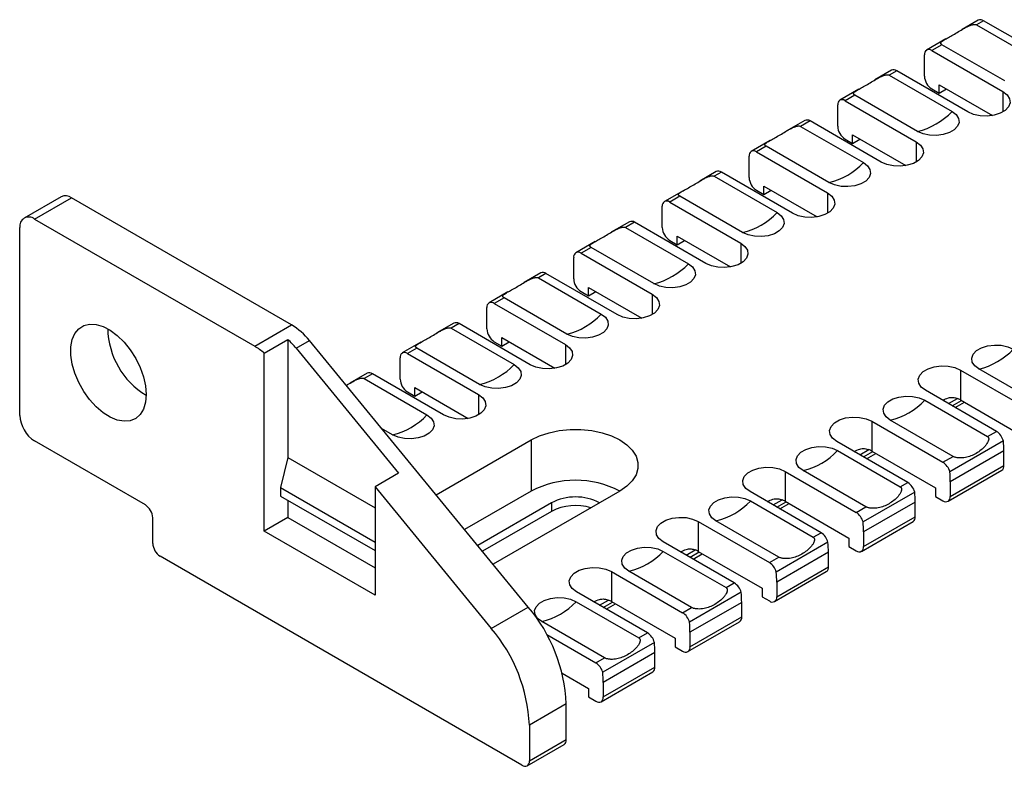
# Model space of a CAD drawing. Header units: millimetres. Extents: x 0 to 699, y 0 to 540.
# Tile 6 of 8: x 517 to 611, y 338 to 410. Entities that reach past the tile are written whole.
import ezdxf

# ---------------------------------------------------------------- set-up
doc = ezdxf.new("R2010")
doc.units = ezdxf.units.MM
doc.header["$LTSCALE"] = 2.5

msp = doc.modelspace()

# ---------------------------------------------------------------- linework, layer by layer
for p, q in [((608.78, 409.808), (607.224, 408.909)), ((609.28, 409.758), (608.596, 409.363)), ((608.596, 409.363), (614.606, 405.894)), ((616.086, 405.829), (609.28, 409.758)), ((605.669, 408.012), (603.83, 406.95)), ((605.297, 407.459), (604.33, 406.901)), ((611.308, 403.989), (605.297, 407.459)), ((603.623, 404.451), (603.623, 406.493)), ((604.33, 406.901), (611.136, 402.972)), ((600.471, 405.011), (598.88, 404.093)), ((600.971, 404.962), (600.252, 404.546)), ((600.252, 404.546), (606.262, 401.077)), ((607.777, 401.033), (600.971, 404.962)), ((605.037, 402.818), (605.037, 403.635)), ((605.037, 403.635), (610.14, 400.689)), ((597.325, 403.195), (595.522, 402.154)), ((596.953, 402.642), (596.022, 402.104)), ((602.964, 399.173), (596.953, 402.642)), ((604.33, 403.226), (605.037, 402.818)), ((605.037, 402.818), (605.744, 403.226)), ((611.136, 402.972), (611.136, 401.033)), ((595.314, 399.655), (595.314, 401.696)), ((596.022, 402.104), (602.827, 398.175)), ((592.163, 400.215), (590.395, 399.194)), ((592.663, 400.165), (591.766, 399.648)), ((599.469, 396.237), (592.663, 400.165)), ((591.766, 399.648), (597.777, 396.178)), ((596.729, 398.022), (596.729, 398.838)), ((596.729, 398.838), (601.831, 395.893)), ((588.84, 398.297), (587.036, 397.256)), ((596.022, 398.43), (596.729, 398.022)), ((596.729, 398.022), (597.436, 398.43)), ((602.827, 398.175), (602.827, 396.237)), ((588.468, 397.744), (587.536, 397.206)), ((587.536, 397.206), (594.342, 393.277)), ((594.478, 394.274), (588.468, 397.744)), ((586.829, 394.756), (586.829, 396.798)), ((583.678, 395.317), (582.121, 394.418)), ((584.178, 395.267), (583.493, 394.872)), ((590.983, 391.338), (584.178, 395.267)), ((583.493, 394.872), (589.504, 391.402)), ((580.567, 393.521), (578.728, 392.459)), ((587.536, 393.532), (588.243, 393.123)), ((588.243, 393.123), (588.243, 393.94)), ((588.243, 393.94), (593.346, 390.994)), ((588.243, 393.123), (588.951, 393.532)), ((594.342, 393.277), (594.342, 391.338)), ((520.952, 392.92), (517.417, 390.879)), ((518.417, 390.78), (521.952, 392.821)), ((543.029, 380.654), (521.952, 392.821)), ((580.195, 392.968), (579.228, 392.41)), ((579.228, 392.41), (586.034, 388.481)), ((586.205, 389.498), (580.195, 392.968)), ((578.521, 389.96), (578.521, 392.001)), ((518.417, 390.78), (539.493, 378.613)), ((575.369, 390.52), (573.636, 389.52)), ((575.869, 390.471), (575.008, 389.974)), ((582.675, 386.542), (575.869, 390.471)), ((517.002, 371.999), (517.002, 389.963)), ((575.008, 389.974), (581.018, 386.504)), ((572.081, 388.622), (570.243, 387.561)), ((579.228, 388.735), (579.935, 388.327)), ((579.935, 388.327), (579.935, 389.144)), ((579.935, 389.144), (585.037, 386.198)), ((579.935, 388.327), (580.642, 388.735)), ((586.034, 388.481), (586.034, 386.542)), ((571.71, 388.069), (570.743, 387.511)), ((570.743, 387.511), (577.548, 383.582)), ((577.72, 384.6), (571.71, 388.069)), ((570.035, 385.061), (570.035, 387.103)), ((566.884, 385.622), (565.292, 384.703)), ((567.384, 385.572), (566.664, 385.157)), ((566.664, 385.157), (572.675, 381.687)), ((574.19, 381.643), (567.384, 385.572)), ((563.738, 383.805), (561.934, 382.764)), ((570.743, 383.837), (571.45, 383.429)), ((571.45, 384.245), (576.552, 381.3)), ((571.45, 383.429), (571.45, 384.245)), ((571.45, 383.429), (572.157, 383.837)), ((563.366, 383.253), (562.434, 382.715)), ((569.376, 379.783), (563.366, 383.253)), ((577.548, 383.582), (577.548, 381.643)), ((561.727, 380.265), (561.727, 382.306)), ((562.434, 382.715), (569.24, 378.786)), ((539.493, 378.613), (543.029, 380.654)), ((558.575, 380.825), (556.948, 379.886)), ((559.075, 380.776), (558.32, 380.34)), ((558.32, 380.34), (564.331, 376.87)), ((565.881, 376.847), (559.075, 380.776)), ((540.408, 377.946), (542.67, 379.252)), ((542.67, 379.252), (542.67, 367.96)), ((543.47, 378.418), (544.743, 379.152)), ((565.685, 353.657), (544.743, 379.152)), ((562.434, 379.04), (563.141, 378.632)), ((563.141, 379.449), (568.243, 376.503)), ((563.141, 378.632), (563.141, 379.449)), ((563.141, 378.632), (563.848, 379.04)), ((543.47, 378.418), (553.277, 366.479)), ((555.394, 378.989), (553.626, 377.968)), ((555.022, 378.436), (554.125, 377.918)), ((561.032, 374.966), (555.022, 378.436)), ((569.24, 378.786), (569.24, 376.847)), ((540.408, 360.937), (540.408, 377.946)), ((553.418, 375.469), (553.418, 377.51)), ((554.125, 377.918), (560.931, 373.989)), ((607.07, 376.337), (613.876, 372.408)), ((607.07, 376.337), (607.07, 373.479)), ((614.843, 372.966), (608.833, 376.436)), ((550.267, 376.029), (548.605, 375.069)), ((550.767, 375.979), (549.976, 375.523)), ((549.976, 375.523), (555.987, 372.053)), ((557.573, 372.05), (550.767, 375.979)), ((554.833, 374.652), (559.935, 371.707)), ((554.833, 373.836), (554.833, 374.652)), ((610.517, 370.469), (603.711, 374.398)), ((554.125, 374.244), (554.833, 373.836)), ((554.833, 373.836), (555.54, 374.244)), ((560.931, 373.989), (560.931, 372.05)), ((603.646, 373.441), (609.656, 369.972)), ((605.922, 373.122), (606.784, 373.619)), ((606.275, 372.917), (607.159, 373.427)), ((607.07, 373.479), (613.169, 369.958)), ((606.568, 372.748), (607.452, 373.258)), ((606.358, 368.067), (600.347, 371.537)), ((552.688, 370.149), (551.642, 370.753)), ((598.585, 371.438), (605.391, 367.509)), ((598.585, 371.438), (598.585, 368.58)), ((556.864, 364.396), (565.97, 369.652)), ((565.97, 369.652), (565.97, 364.753)), ((609.656, 369.972), (610.517, 370.469)), ((529.023, 363.427), (518.417, 369.55)), ((602.032, 365.57), (595.226, 369.499)), ((595.302, 368.625), (601.312, 365.155)), ((597.436, 368.223), (598.299, 368.721)), ((611.178, 369.563), (606.051, 366.603)), ((542.67, 367.96), (541.963, 365.102)), ((542.67, 367.96), (551.014, 363.143)), ((597.79, 368.019), (598.674, 368.529)), ((598.083, 367.85), (598.966, 368.36)), ((598.585, 368.58), (604.684, 365.059)), ((605.391, 367.509), (606.358, 368.067)), ((611.224, 368.599), (606.098, 365.639)), ((611.224, 367.203), (611.224, 368.599)), ((605.891, 363.785), (611.017, 366.745)), ((606.098, 364.243), (611.224, 367.203)), ((553.277, 366.479), (551.014, 365.173)), ((590.276, 366.642), (597.082, 362.713)), ((590.276, 366.642), (590.276, 363.784)), ((598.014, 363.251), (592.004, 366.72)), ((541.963, 365.102), (541.963, 364.285)), ((541.963, 365.102), (551.014, 359.877)), ((551.014, 365.173), (551.014, 354.814)), ((551.014, 365.173), (562.15, 351.616)), ((601.312, 365.155), (602.032, 365.57)), ((604.684, 365.059), (604.684, 364.243)), ((606.098, 365.639), (606.098, 364.243)), ((541.963, 364.285), (551.014, 359.06)), ((565.97, 364.753), (559.594, 361.073)), ((574.455, 364.754), (562.323, 357.75)), ((593.723, 360.774), (586.918, 364.703)), ((589.128, 363.427), (589.99, 363.925)), ((602.692, 364.664), (597.743, 361.807)), ((604.684, 364.243), (605.391, 363.835)), ((542.67, 363.877), (542.67, 362.244)), ((567.914, 363.63), (560.845, 359.55)), ((567.914, 363.63), (567.914, 362.814)), ((586.958, 363.808), (592.969, 360.338)), ((589.482, 363.223), (590.365, 363.733)), ((589.774, 363.053), (590.658, 363.564)), ((590.276, 363.784), (596.375, 360.263)), ((597.082, 362.713), (598.014, 363.251)), ((602.739, 363.7), (597.789, 360.843)), ((602.739, 362.304), (602.739, 363.7)), ((529.73, 359.752), (529.73, 362.202)), ((542.67, 362.244), (540.408, 360.937)), ((542.67, 362.244), (551.014, 357.427)), ((567.914, 362.814), (561.3, 358.996)), ((597.789, 359.447), (602.739, 362.304)), ((581.968, 361.845), (588.774, 357.916)), ((581.968, 361.845), (581.968, 358.987)), ((589.67, 358.434), (583.66, 361.904)), ((597.582, 358.989), (602.532, 361.846)), ((551.014, 354.814), (540.408, 360.937)), ((592.969, 360.338), (593.723, 360.774)), ((596.375, 360.263), (596.375, 359.447)), ((597.789, 360.843), (597.789, 359.447)), ((585.415, 355.977), (578.609, 359.906)), ((594.384, 359.868), (589.434, 357.01)), ((596.375, 359.447), (597.082, 359.038)), ((565.086, 338.526), (530.437, 358.528)), ((578.614, 358.991), (584.625, 355.521)), ((580.819, 358.63), (581.682, 359.128)), ((581.173, 358.426), (582.056, 358.936)), ((581.466, 358.257), (582.349, 358.767)), ((581.968, 358.987), (588.067, 355.467)), ((588.774, 357.916), (589.67, 358.434)), ((594.431, 358.904), (589.481, 356.046)), ((594.431, 357.508), (594.431, 358.904)), ((589.481, 354.65), (594.431, 357.508)), ((573.659, 357.049), (580.465, 353.12)), ((573.659, 357.049), (573.659, 354.191)), ((581.326, 353.617), (575.316, 357.087)), ((589.274, 354.192), (594.223, 357.05)), ((584.625, 355.521), (585.415, 355.977)), ((588.067, 355.467), (588.067, 354.65)), ((589.481, 356.046), (589.481, 354.65)), ((577.106, 351.181), (570.301, 355.11)), ((586.075, 355.071), (581.126, 352.214)), ((588.067, 354.65), (588.774, 354.242)), ((562.15, 351.616), (565.685, 353.657)), ((570.27, 354.174), (576.281, 350.704)), ((572.511, 353.834), (573.373, 354.332)), ((572.865, 353.63), (573.748, 354.14)), ((573.157, 353.461), (574.041, 353.971)), ((573.659, 354.191), (579.758, 350.67)), ((580.465, 353.12), (581.326, 353.617)), ((586.122, 354.107), (581.172, 351.25)), ((586.122, 352.711), (586.122, 354.107)), ((581.172, 349.854), (586.122, 352.711)), ((572.982, 348.8), (566.972, 352.27)), ((580.965, 349.396), (585.915, 352.253)), ((567.449, 351.041), (572.157, 348.324)), ((576.281, 350.704), (577.106, 351.181)), ((581.172, 351.25), (581.172, 349.854)), ((577.767, 350.275), (572.817, 347.418)), ((579.758, 350.67), (579.758, 349.854)), ((579.758, 349.854), (580.465, 349.446)), ((577.814, 349.311), (572.864, 346.454)), ((577.814, 347.915), (577.814, 349.311)), ((572.157, 348.324), (572.982, 348.8)), ((572.864, 345.057), (577.814, 347.915)), ((568.935, 347.326), (571.45, 345.874)), ((572.657, 344.6), (577.606, 347.457)), ((572.864, 346.454), (572.864, 345.057)), ((571.45, 345.874), (571.45, 345.057)), ((571.45, 345.057), (572.157, 344.649)), ((569.328, 344.413), (565.793, 342.372)), ((569.328, 340.975), (569.328, 344.413)), ((565.793, 342.372), (565.793, 338.934)), ((565.586, 338.476), (569.121, 340.517)), ((565.793, 338.934), (569.328, 340.975))]:
    msp.add_line(p, q)
at = {"flags": 128}
for points in [[(611.136, 402.972), (611.541, 402.659), (611.777, 402.294), (611.826, 401.905), (611.682, 401.523), (611.358, 401.181), (610.88, 400.905), (610.287, 400.718), (609.626, 400.635), (608.952, 400.663), (608.318, 400.799), (607.777, 401.033)], [(606.262, 401.077), (606.66, 400.77), (606.892, 400.411), (606.939, 400.029), (606.798, 399.654), (606.48, 399.318), (606.011, 399.047), (605.428, 398.863), (604.779, 398.782), (604.117, 398.809), (603.495, 398.943), (602.964, 399.173)], [(602.827, 398.175), (603.233, 397.863), (603.469, 397.497), (603.517, 397.108), (603.373, 396.727), (603.049, 396.384), (602.571, 396.108), (601.978, 395.921), (601.318, 395.838), (600.643, 395.866), (600.01, 396.003), (599.469, 396.237)], [(597.777, 396.178), (598.175, 395.872), (598.407, 395.512), (598.454, 395.13), (598.313, 394.756), (597.995, 394.419), (597.525, 394.148), (596.943, 393.965), (596.294, 393.883), (595.632, 393.911), (595.01, 394.044), (594.478, 394.274)], [(594.342, 393.277), (594.747, 392.965), (594.984, 392.599), (595.032, 392.21), (594.888, 391.828), (594.564, 391.486), (594.086, 391.21), (593.493, 391.023), (592.832, 390.94), (592.158, 390.968), (591.525, 391.104), (590.983, 391.338)], [(589.504, 391.402), (589.902, 391.096), (590.134, 390.736), (590.181, 390.354), (590.04, 389.98), (589.722, 389.643), (589.252, 389.372), (588.67, 389.189), (588.021, 389.107), (587.359, 389.135), (586.737, 389.268), (586.205, 389.498)], [(586.034, 388.481), (586.439, 388.168), (586.675, 387.803), (586.723, 387.413), (586.58, 387.032), (586.256, 386.69), (585.778, 386.414), (585.184, 386.227), (584.524, 386.144), (583.849, 386.171), (583.216, 386.308), (582.675, 386.542)], [(581.018, 386.504), (581.416, 386.197), (581.648, 385.838), (581.696, 385.456), (581.555, 385.081), (581.236, 384.745), (580.767, 384.474), (580.184, 384.29), (579.536, 384.209), (578.873, 384.236), (578.251, 384.37), (577.72, 384.6)], [(577.548, 383.582), (577.954, 383.27), (578.19, 382.904), (578.238, 382.515), (578.094, 382.134), (577.77, 381.791), (577.292, 381.515), (576.699, 381.328), (576.038, 381.245), (575.364, 381.273), (574.731, 381.409), (574.19, 381.643)], [(572.675, 381.687), (573.072, 381.38), (573.304, 381.021), (573.352, 380.639), (573.211, 380.264), (572.893, 379.928), (572.423, 379.657), (571.84, 379.473), (571.192, 379.392), (570.53, 379.419), (569.908, 379.553), (569.376, 379.783)], [(529.094, 374.001), (529.029, 373.251), (528.836, 372.602), (528.521, 372.08), (528.098, 371.702), (527.579, 371.483), (526.986, 371.43), (526.338, 371.545), (525.659, 371.824), (524.974, 372.257), (524.308, 372.828), (523.685, 373.517), (523.126, 374.299), (522.653, 375.145), (522.282, 376.025), (522.028, 376.907), (521.898, 377.759), (521.898, 378.551), (522.028, 379.254), (522.282, 379.842), (522.653, 380.294), (523.126, 380.593), (523.685, 380.73), (524.308, 380.699), (524.974, 380.501), (525.659, 380.143), (526.338, 379.639), (526.986, 379.006), (527.579, 378.268), (528.098, 377.45), (528.521, 376.583), (528.836, 375.698), (529.029, 374.827), (529.094, 374.001)], [(569.24, 378.786), (569.645, 378.473), (569.881, 378.108), (569.929, 377.719), (569.786, 377.337), (569.462, 376.995), (568.984, 376.719), (568.39, 376.532), (567.73, 376.449), (567.056, 376.477), (566.422, 376.613), (565.881, 376.847)], [(608.833, 376.436), (608.435, 376.742), (608.203, 377.101), (608.155, 377.484), (608.297, 377.858), (608.615, 378.195), (609.084, 378.466), (609.667, 378.649), (610.316, 378.731), (610.978, 378.703), (611.6, 378.569), (612.131, 378.34)], [(564.331, 376.87), (564.729, 376.563), (564.961, 376.204), (565.008, 375.822), (564.867, 375.448), (564.549, 375.111), (564.079, 374.84), (563.497, 374.657), (562.848, 374.575), (562.186, 374.602), (561.564, 374.736), (561.032, 374.966)], [(603.711, 374.398), (603.306, 374.71), (603.07, 375.076), (603.022, 375.465), (603.165, 375.846), (603.489, 376.189), (603.967, 376.465), (604.561, 376.652), (605.221, 376.735), (605.896, 376.707), (606.529, 376.57), (607.07, 376.337)], [(560.931, 373.989), (561.337, 373.677), (561.573, 373.311), (561.621, 372.922), (561.477, 372.541), (561.153, 372.198), (560.675, 371.922), (560.082, 371.735), (559.421, 371.652), (558.747, 371.68), (558.114, 371.817), (557.573, 372.05)], [(600.347, 371.537), (599.95, 371.844), (599.718, 372.203), (599.67, 372.585), (599.811, 372.96), (600.129, 373.296), (600.599, 373.567), (601.182, 373.751), (601.83, 373.832), (602.492, 373.805), (603.114, 373.671), (603.646, 373.441)], [(555.987, 372.053), (556.385, 371.747), (556.617, 371.388), (556.664, 371.005), (556.523, 370.631), (556.205, 370.294), (555.735, 370.023), (555.153, 369.84), (554.504, 369.758), (553.842, 369.786), (553.22, 369.92), (552.688, 370.149)], [(595.226, 369.499), (594.821, 369.812), (594.585, 370.177), (594.537, 370.566), (594.68, 370.948), (595.004, 371.29), (595.482, 371.566), (596.075, 371.753), (596.736, 371.836), (597.41, 371.808), (598.044, 371.672), (598.585, 371.438)], [(565.97, 369.652), (566.771, 370.04), (567.676, 370.342), (568.659, 370.549), (569.689, 370.654), (570.735, 370.654), (571.765, 370.549), (572.748, 370.342), (573.654, 370.04), (574.455, 369.652), (575.127, 369.19), (575.65, 368.667), (576.008, 368.099), (576.189, 367.505), (576.189, 366.901), (576.008, 366.307), (575.65, 365.739), (575.127, 365.216), (574.455, 364.754)], [(592.004, 366.72), (591.606, 367.027), (591.374, 367.386), (591.326, 367.768), (591.467, 368.143), (591.786, 368.479), (592.255, 368.75), (592.838, 368.934), (593.486, 369.015), (594.149, 368.988), (594.771, 368.854), (595.302, 368.625)], [(586.918, 364.703), (586.512, 365.015), (586.276, 365.381), (586.228, 365.77), (586.372, 366.151), (586.696, 366.494), (587.174, 366.77), (587.767, 366.957), (588.428, 367.04), (589.102, 367.012), (589.735, 366.876), (590.276, 366.642)], [(583.66, 361.904), (583.262, 362.21), (583.03, 362.569), (582.982, 362.952), (583.124, 363.326), (583.442, 363.663), (583.911, 363.934), (584.494, 364.117), (585.143, 364.199), (585.805, 364.171), (586.427, 364.037), (586.958, 363.808)], [(578.609, 359.906), (578.204, 360.219), (577.968, 360.584), (577.919, 360.974), (578.063, 361.355), (578.387, 361.697), (578.865, 361.973), (579.458, 362.16), (580.119, 362.243), (580.793, 362.216), (581.427, 362.079), (581.968, 361.845)], [(575.316, 357.087), (574.918, 357.394), (574.686, 357.753), (574.639, 358.135), (574.78, 358.509), (575.098, 358.846), (575.567, 359.117), (576.15, 359.3), (576.799, 359.382), (577.461, 359.355), (578.083, 359.221), (578.614, 358.991)], [(570.301, 355.11), (569.895, 355.422), (569.659, 355.788), (569.611, 356.177), (569.755, 356.559), (570.079, 356.901), (570.557, 357.177), (571.15, 357.364), (571.811, 357.447), (572.485, 357.419), (573.118, 357.283), (573.659, 357.049)], [(566.972, 352.27), (566.574, 352.577), (566.342, 352.936), (566.295, 353.318), (566.436, 353.693), (566.754, 354.029), (567.223, 354.3), (567.806, 354.484), (568.455, 354.565), (569.117, 354.538), (569.739, 354.404), (570.27, 354.174)]]:
    msp.add_lwpolyline(points, dxfattribs=at)
for centre, radius, start, end in [((608.987, 409.349), 0.503, 54.38242, 114.30712), ((604.054, 406.562), 0.437, 50.79671, 189.21404), ((600.678, 404.553), 0.503, 54.38242, 114.30712), ((605.158, 404.521), 1.537, 182.60548, 237.39452), ((595.746, 401.766), 0.437, 50.79671, 189.21404), ((601.502, 405.513), 6.507, 282.97886, 317.01576), ((592.37, 399.757), 0.503, 54.38242, 114.30712), ((596.85, 399.725), 1.537, 182.60548, 237.39452), ((587.26, 396.868), 0.437, 50.79671, 189.21404), ((593.017, 400.614), 6.507, 282.97886, 317.01576), ((583.885, 394.858), 0.503, 54.38242, 114.30712), ((588.364, 394.826), 1.537, 182.60548, 237.39452), ((521.366, 392.003), 1.006, 54.38242, 114.30712), ((578.952, 392.071), 0.437, 50.79671, 189.21404), ((584.744, 395.838), 6.507, 282.97886, 317.01576), ((517.865, 390.103), 0.873, 50.79671, 189.21404), ((575.576, 390.062), 0.503, 54.38242, 114.30712), ((580.056, 390.03), 1.537, 182.60548, 237.39452), ((570.466, 387.173), 0.437, 50.79671, 189.21404), ((567.091, 385.163), 0.503, 54.38242, 114.30712), ((576.259, 390.94), 6.507, 282.97886, 317.01576), ((571.571, 385.131), 1.537, 182.60548, 237.39452), ((562.158, 382.376), 0.437, 50.79671, 189.21404), ((567.915, 386.123), 6.507, 282.97886, 317.01576), ((533.07, 380.46), 7.654, 181.29647, 238.69815), ((539.7, 375.124), 6.455, 38.61709, 58.95074), ((558.782, 380.367), 0.503, 54.38242, 114.30712), ((563.262, 380.335), 1.537, 182.60548, 237.39452), ((537.779, 373.765), 7.35, 39.26513, 48.28484), ((536.643, 373.744), 5.641, 48.14443, 59.65706), ((607.371, 382.776), 6.507, 282.97886, 317.01576), ((553.849, 377.58), 0.437, 50.79671, 189.21404), ((559.571, 381.306), 6.507, 282.97886, 317.01576), ((550.474, 375.571), 0.503, 54.38242, 114.30712), ((554.954, 375.539), 1.537, 182.60548, 237.39452), ((598.886, 377.878), 6.507, 282.97886, 317.01576), ((605.822, 371.304), 2.507, 60.14066, 67.43613), ((520.073, 372.139), 3.074, 182.60548, 237.39452), ((551.227, 376.49), 6.507, 282.97886, 317.01576), ((609.669, 369.157), 1.562, 15.06018, 57.12269), ((590.542, 373.061), 6.507, 282.97886, 317.01576), ((597.337, 366.406), 2.507, 60.14066, 67.43613), ((600.977, 368.585), 10.247, 0.0751, 5.47361), ((604.543, 366.197), 1.562, 15.06018, 57.12269), ((610.749, 367.142), 0.48, 304.05635, 7.25583), ((595.851, 365.626), 10.247, 0.0751, 5.47361), ((570.212, 356.61), 9.182, 62.48626, 117.51912), ((601.184, 364.258), 1.562, 15.06018, 57.12269), ((570.212, 359.246), 4.95, 62.34737, 117.66255), ((589.028, 361.609), 2.507, 60.14066, 67.43613), ((592.492, 363.687), 10.247, 0.0751, 5.47361), ((605.667, 364.173), 0.437, 230.79671, 9.21404), ((528.195, 362.132), 1.537, 2.60548, 57.39452), ((570.228, 358.316), 5.058, 73.19196, 117.22203), ((582.198, 368.244), 6.507, 282.97886, 317.01576), ((596.234, 361.401), 1.562, 15.06018, 57.12269), ((602.263, 362.244), 0.48, 304.05635, 7.25583), ((587.542, 360.829), 10.247, 0.0751, 5.47361), ((592.876, 359.462), 1.562, 15.06018, 57.12269), ((531.266, 359.822), 1.537, 182.60548, 237.39452), ((584.183, 358.89), 10.247, 0.0751, 5.47361), ((597.358, 359.377), 0.437, 230.79671, 9.21404), ((573.854, 363.427), 6.507, 282.97886, 317.01576), ((580.72, 356.813), 2.507, 60.14066, 67.43613), ((587.926, 356.605), 1.562, 15.06018, 57.12269), ((593.955, 357.447), 0.48, 304.05635, 7.25583), ((579.234, 356.033), 10.247, 0.0751, 5.47361), ((584.567, 354.666), 1.562, 15.06018, 57.12269), ((575.875, 354.094), 10.247, 0.0751, 5.47361), ((589.05, 354.58), 0.437, 230.79671, 9.21404), ((553.955, 343.695), 15.39, 2.67348, 40.34133), ((565.511, 358.61), 6.507, 282.97886, 317.01576), ((572.411, 352.017), 2.507, 60.14066, 67.43613), ((579.617, 351.808), 1.562, 15.06018, 57.12269), ((585.646, 352.651), 0.48, 304.05635, 7.25583), ((570.925, 351.237), 10.247, 0.0751, 5.47361), ((550.42, 341.654), 15.39, 2.67348, 40.34133), ((576.259, 349.869), 1.562, 15.06018, 57.12269), ((567.566, 349.298), 10.247, 0.0751, 5.47361), ((580.741, 349.784), 0.437, 230.79671, 9.21404), ((571.309, 347.012), 1.562, 15.06018, 57.12269), ((577.338, 347.854), 0.48, 304.05635, 7.25583), ((562.617, 346.44), 10.247, 0.0751, 5.47361), ((572.433, 344.988), 0.437, 230.79671, 9.21404), ((568.838, 340.921), 0.493, 305.01333, 6.29885), ((565.362, 338.864), 0.437, 230.79671, 9.21404)]:
    msp.add_arc(centre, radius, start, end)
for points, knots in [([(605.297, 407.459), (605.284, 407.467), (605.256, 407.484), (605.225, 407.51), (605.201, 407.536), (605.185, 407.563), (605.178, 407.591), (605.178, 407.62), (605.187, 407.649), (605.203, 407.68), (605.247, 407.736), (605.343, 407.817), (605.566, 407.956), (605.91, 408.145), (606.375, 408.405), (606.873, 408.7), (607.317, 408.967), (607.687, 409.17), (607.937, 409.287), (608.133, 409.358), (608.275, 409.395), (608.4, 409.409), (608.511, 409.402), (608.568, 409.376), (608.596, 409.363)], [0, 0, 0, 0, 0.011244, 0.022575, 0.034271, 0.046581, 0.059721, 0.073869, 0.089167, 0.105729, 0.123644, 0.182176, 0.248269, 0.370478, 0.500084, 0.629605, 0.751899, 0.817935, 0.876523, 0.907771, 0.934869, 0.958517, 0.979755, 1, 1, 1, 1]), ([(596.953, 402.642), (596.94, 402.651), (596.913, 402.667), (596.881, 402.693), (596.857, 402.719), (596.842, 402.746), (596.834, 402.774), (596.834, 402.803), (596.843, 402.833), (596.86, 402.864), (596.903, 402.919), (597, 403), (597.222, 403.139), (597.566, 403.328), (598.031, 403.589), (598.529, 403.883), (598.974, 404.15), (599.344, 404.353), (599.593, 404.47), (599.789, 404.541), (599.931, 404.578), (600.056, 404.592), (600.167, 404.585), (600.224, 404.559), (600.252, 404.546)], [0, 0, 0, 0, 0.0112436, 0.0225754, 0.0342709, 0.0465807, 0.0597207, 0.0738686, 0.0891672, 0.1057295, 0.1236445, 0.1821763, 0.2482689, 0.3704775, 0.5000836, 0.6296046, 0.7518988, 0.8179354, 0.876523, 0.9077706, 0.934869, 0.9585167, 0.9797548, 1, 1, 1, 1]), ([(588.468, 397.744), (588.454, 397.752), (588.427, 397.769), (588.396, 397.795), (588.372, 397.821), (588.356, 397.848), (588.349, 397.876), (588.349, 397.904), (588.358, 397.934), (588.374, 397.965), (588.417, 398.021), (588.514, 398.102), (588.737, 398.241), (589.081, 398.429), (589.546, 398.69), (590.043, 398.985), (590.488, 399.252), (590.858, 399.455), (591.107, 399.572), (591.304, 399.643), (591.446, 399.679), (591.571, 399.694), (591.682, 399.686), (591.739, 399.661), (591.766, 399.648)], [0, 0, 0, 0, 0.011244, 0.022575, 0.034271, 0.046581, 0.059721, 0.073869, 0.089167, 0.105729, 0.123644, 0.182176, 0.248269, 0.370478, 0.500084, 0.629605, 0.751899, 0.817935, 0.876523, 0.907771, 0.934869, 0.958517, 0.979755, 1, 1, 1, 1]), ([(580.195, 392.968), (580.181, 392.976), (580.154, 392.993), (580.123, 393.019), (580.099, 393.045), (580.083, 393.072), (580.075, 393.1), (580.076, 393.128), (580.084, 393.158), (580.101, 393.189), (580.144, 393.245), (580.241, 393.326), (580.463, 393.465), (580.808, 393.653), (581.273, 393.914), (581.77, 394.209), (582.215, 394.476), (582.585, 394.679), (582.834, 394.796), (583.03, 394.867), (583.173, 394.903), (583.298, 394.918), (583.409, 394.91), (583.466, 394.885), (583.493, 394.872)], [0, 0, 0, 0, 0.011244, 0.022575, 0.034271, 0.046581, 0.059721, 0.073869, 0.089167, 0.105729, 0.123644, 0.182176, 0.248269, 0.370478, 0.500084, 0.629605, 0.751899, 0.817935, 0.876523, 0.907771, 0.934869, 0.958517, 0.979755, 1, 1, 1, 1]), ([(571.71, 388.069), (571.696, 388.078), (571.669, 388.094), (571.637, 388.12), (571.614, 388.146), (571.598, 388.173), (571.59, 388.201), (571.591, 388.23), (571.599, 388.26), (571.616, 388.291), (571.659, 388.347), (571.756, 388.427), (571.978, 388.566), (572.323, 388.755), (572.787, 389.016), (573.285, 389.31), (573.73, 389.578), (574.1, 389.78), (574.349, 389.897), (574.545, 389.968), (574.687, 390.005), (574.813, 390.019), (574.923, 390.012), (574.98, 389.986), (575.008, 389.974)], [0, 0, 0, 0, 0.011244, 0.022575, 0.034271, 0.046581, 0.059721, 0.073869, 0.089167, 0.105729, 0.123644, 0.182176, 0.248269, 0.370478, 0.500084, 0.629605, 0.751899, 0.817935, 0.876523, 0.907771, 0.934869, 0.958517, 0.979755, 1, 1, 1, 1]), ([(563.366, 383.253), (563.352, 383.261), (563.325, 383.278), (563.294, 383.303), (563.27, 383.33), (563.254, 383.357), (563.246, 383.384), (563.247, 383.413), (563.255, 383.443), (563.272, 383.474), (563.315, 383.53), (563.412, 383.61), (563.634, 383.749), (563.979, 383.938), (564.444, 384.199), (564.941, 384.494), (565.386, 384.761), (565.756, 384.964), (566.005, 385.08), (566.201, 385.151), (566.343, 385.188), (566.469, 385.202), (566.579, 385.195), (566.636, 385.169), (566.664, 385.157)], [0, 0, 0, 0, 0.011244, 0.022575, 0.034271, 0.046581, 0.059721, 0.073869, 0.089167, 0.105729, 0.123644, 0.182176, 0.248269, 0.370478, 0.500084, 0.629605, 0.751899, 0.817935, 0.876523, 0.907771, 0.934869, 0.958517, 0.979755, 1, 1, 1, 1]), ([(555.022, 378.436), (555.008, 378.444), (554.981, 378.461), (554.95, 378.487), (554.926, 378.513), (554.91, 378.54), (554.902, 378.568), (554.903, 378.596), (554.911, 378.626), (554.928, 378.657), (554.971, 378.713), (555.068, 378.794), (555.29, 378.933), (555.635, 379.121), (556.1, 379.382), (556.597, 379.677), (557.042, 379.944), (557.412, 380.147), (557.661, 380.264), (557.857, 380.335), (558, 380.371), (558.125, 380.386), (558.236, 380.378), (558.293, 380.353), (558.32, 380.34)], [0, 0, 0, 0, 0.011244, 0.022575, 0.034271, 0.046581, 0.059721, 0.073869, 0.089167, 0.105729, 0.123644, 0.182176, 0.248269, 0.370478, 0.500084, 0.629605, 0.751899, 0.817935, 0.876523, 0.907771, 0.934869, 0.958517, 0.979755, 1, 1, 1, 1]), ([(548.264, 374.866), (548.432, 374.967), (548.764, 375.166), (549.218, 375.413), (549.547, 375.529), (549.717, 375.566), (549.867, 375.569), (549.941, 375.538), (549.976, 375.523)], [0, 0, 0, 0, 0.340716, 0.671665, 0.773817, 0.859349, 0.932526, 1, 1, 1, 1]), ([(605.378, 373.436), (605.553, 373.529), (605.875, 373.701), (606.371, 373.742), (606.65, 373.659), (606.784, 373.62)], [0, 0, 0, 0, 0.384625, 0.704529, 1, 1, 1, 1]), ([(609.656, 369.972), (609.67, 369.963), (609.697, 369.945), (609.728, 369.91), (609.752, 369.87), (609.768, 369.823), (609.776, 369.772), (609.775, 369.715), (609.767, 369.653), (609.75, 369.586), (609.707, 369.463), (609.61, 369.281), (609.388, 368.993), (609.043, 368.668), (608.578, 368.354), (608.081, 368.112), (607.636, 367.982), (607.266, 367.928), (607.017, 367.922), (606.821, 367.936), (606.679, 367.956), (606.553, 367.986), (606.442, 368.023), (606.386, 368.053), (606.358, 368.067)], [0, 0, 0, 0, 0.011244, 0.022575, 0.034271, 0.046581, 0.059721, 0.073869, 0.089167, 0.105729, 0.123644, 0.182176, 0.248269, 0.370478, 0.500084, 0.629605, 0.751899, 0.817935, 0.876523, 0.907771, 0.934869, 0.958517, 0.979755, 1, 1, 1, 1]), ([(596.892, 368.537), (597.068, 368.631), (597.39, 368.803), (597.886, 368.843), (598.165, 368.761), (598.299, 368.721)], [0, 0, 0, 0, 0.384625, 0.704529, 1, 1, 1, 1]), ([(601.312, 365.155), (601.326, 365.146), (601.353, 365.128), (601.385, 365.093), (601.408, 365.053), (601.424, 365.006), (601.432, 364.955), (601.431, 364.898), (601.423, 364.836), (601.406, 364.77), (601.363, 364.647), (601.266, 364.464), (601.044, 364.176), (600.699, 363.851), (600.235, 363.537), (599.737, 363.295), (599.292, 363.165), (598.922, 363.111), (598.673, 363.105), (598.477, 363.119), (598.335, 363.14), (598.209, 363.169), (598.099, 363.206), (598.042, 363.236), (598.014, 363.251)], [0, 0, 0, 0, 0.011244, 0.022575, 0.034271, 0.046581, 0.059721, 0.073869, 0.089167, 0.105729, 0.123644, 0.182176, 0.248269, 0.370478, 0.500084, 0.629605, 0.751899, 0.817935, 0.876523, 0.907771, 0.934869, 0.958517, 0.979755, 1, 1, 1, 1]), ([(588.584, 363.741), (588.759, 363.835), (589.081, 364.006), (589.578, 364.047), (589.856, 363.964), (589.99, 363.925)], [0, 0, 0, 0, 0.384625, 0.704529, 1, 1, 1, 1]), ([(592.969, 360.338), (592.982, 360.329), (593.009, 360.311), (593.041, 360.276), (593.065, 360.236), (593.08, 360.19), (593.088, 360.138), (593.087, 360.081), (593.079, 360.019), (593.062, 359.953), (593.019, 359.83), (592.922, 359.647), (592.7, 359.359), (592.355, 359.034), (591.891, 358.721), (591.393, 358.479), (590.948, 358.348), (590.578, 358.294), (590.329, 358.289), (590.133, 358.302), (589.991, 358.323), (589.865, 358.352), (589.755, 358.39), (589.698, 358.419), (589.67, 358.434)], [0, 0, 0, 0, 0.011244, 0.022575, 0.034271, 0.046581, 0.059721, 0.073869, 0.089167, 0.105729, 0.123644, 0.182176, 0.248269, 0.370478, 0.500084, 0.629605, 0.751899, 0.817935, 0.876523, 0.907771, 0.934869, 0.958517, 0.979755, 1, 1, 1, 1]), ([(580.275, 358.944), (580.451, 359.038), (580.773, 359.21), (581.269, 359.25), (581.548, 359.168), (581.682, 359.128)], [0, 0, 0, 0, 0.384625, 0.704529, 1, 1, 1, 1]), ([(584.625, 355.521), (584.638, 355.512), (584.665, 355.495), (584.697, 355.46), (584.721, 355.419), (584.736, 355.373), (584.744, 355.321), (584.744, 355.264), (584.735, 355.203), (584.718, 355.136), (584.675, 355.013), (584.578, 354.83), (584.356, 354.543), (584.012, 354.217), (583.547, 353.904), (583.049, 353.662), (582.604, 353.531), (582.234, 353.477), (581.985, 353.472), (581.789, 353.485), (581.647, 353.506), (581.521, 353.535), (581.411, 353.573), (581.354, 353.602), (581.326, 353.617)], [0, 0, 0, 0, 0.011244, 0.022575, 0.034271, 0.046581, 0.059721, 0.073869, 0.089167, 0.105729, 0.123644, 0.182176, 0.248269, 0.370478, 0.500084, 0.629605, 0.751899, 0.817935, 0.876523, 0.907771, 0.934869, 0.958517, 0.979755, 1, 1, 1, 1]), ([(571.967, 354.148), (572.142, 354.242), (572.464, 354.414), (572.961, 354.454), (573.239, 354.372), (573.373, 354.332)], [0, 0, 0, 0, 0.384625, 0.704529, 1, 1, 1, 1]), ([(576.281, 350.704), (576.294, 350.696), (576.322, 350.678), (576.353, 350.643), (576.377, 350.602), (576.393, 350.556), (576.4, 350.504), (576.4, 350.448), (576.391, 350.386), (576.375, 350.319), (576.331, 350.196), (576.235, 350.014), (576.012, 349.726), (575.668, 349.401), (575.203, 349.087), (574.705, 348.845), (574.26, 348.714), (573.891, 348.66), (573.641, 348.655), (573.445, 348.668), (573.303, 348.689), (573.178, 348.719), (573.067, 348.756), (573.01, 348.786), (572.982, 348.8)], [0, 0, 0, 0, 0.011244, 0.022575, 0.034271, 0.046581, 0.059721, 0.073869, 0.089167, 0.105729, 0.123644, 0.182176, 0.248269, 0.370478, 0.500084, 0.629605, 0.751899, 0.817935, 0.876523, 0.907771, 0.934869, 0.958517, 0.979755, 1, 1, 1, 1])]:
    msp.add_open_spline(points, degree=3, knots=knots)

doc.saveas('drawing.dxf')
